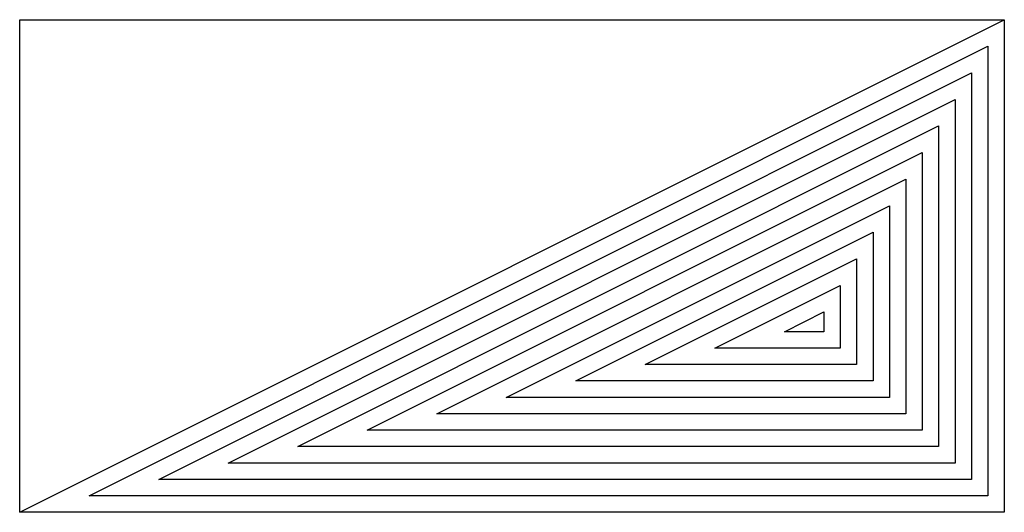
# Model space of a CAD drawing. Header units: millimetres. Extents: x -3 to 3, y 0 to 3.
import ezdxf

# ---------------------------------------------------------------- set-up
doc = ezdxf.new("R2010")
doc.units = ezdxf.units.MM
doc.layers.add('jidou1', color=3, linetype='Continuous')
doc.layers.add('KEISO', color=7, linetype='Continuous')

# ---------------------------------------------------------------- blocks, each defined once
blk = doc.blocks.new('CP1')
at = {"layer": 'KEISO', "color": 3}
blk.add_line((-3, 0), (3, 3), dxfattribs=at)
blk.add_lwpolyline([(-3, 0), (-3, 3), (3, 3), (3, 0), (-3, 0)], dxfattribs=at)
for points in [[(-3, 0), (3, 3), (3, 0)], [(-2.5764, 0.1), (2.9, 2.8382), (2.9, 0.1)], [(-2.1528, 0.2), (2.8, 2.6764), (2.8, 0.2)], [(-1.7292, 0.3), (2.7, 2.5146), (2.7, 0.3)], [(-1.3056, 0.4), (2.6, 2.3528), (2.6, 0.4)], [(-0.882, 0.5), (2.5, 2.191), (2.5, 0.5)], [(-0.4584, 0.6), (2.4, 2.0292), (2.4, 0.6)], [(-0.0348, 0.7), (2.3, 1.8674), (2.3, 0.7)], [(0.3889, 0.8), (2.2, 1.7056), (2.2, 0.8)], [(0.8125, 0.9), (2.1, 1.5438), (2.1, 0.9)], [(1.2361, 1), (2, 1.382), (2, 1)], [(1.6597, 1.1), (1.9, 1.2202), (1.9, 1.1)]]:
    blk.add_lwpolyline(points, close=True, dxfattribs=at)

msp = doc.modelspace()

# ---------------------------------------------------------------- block references
at = {"layer": 'jidou1', "color": 3, "linetype": 'Continuous'}
msp.add_blockref('CP1', (0, 0), dxfattribs=at)

doc.saveas('drawing.dxf')
